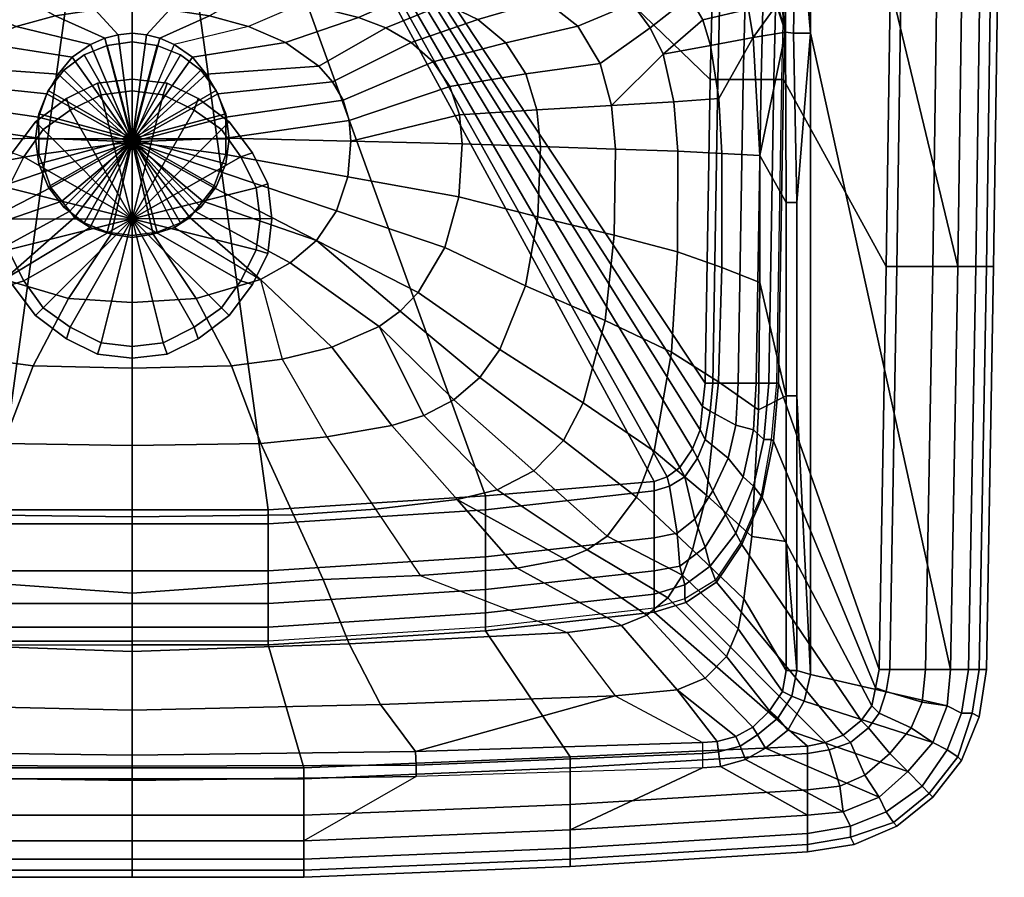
# Model space of a CAD drawing. Extents: x 0 to 450, y 0 to 350.
# Tile 2 of 3: x 196 to 450, y 0 to 221. Entities that reach past the tile are written whole.
import ezdxf

# ---------------------------------------------------------------- set-up
doc = ezdxf.new("R2010")
doc.units = 0
doc.header["$MEASUREMENT"] = 0
doc.linetypes.add('SOLIDLINE', pattern=[0])
doc.layers.add('VB_ABFLUSS', color=252, linetype='SOLIDLINE')
doc.layers.add('VB_KERAMIK', color=252, linetype='SOLIDLINE')

msp = doc.modelspace()

# ---------------------------------------------------------------- meshes
at = {"layer": 'VB_ABFLUSS', "color": 252}
mesh = msp.add_polyface(dxfattribs=at)
corners = [(200, 190.64, 45.5501), (200, 190.64, 46.8835), (200.889, 197.085, 45.5501), (200.889, 184.196, 45.5501), (200.889, 197.085, 46.8835), (200.889, 184.196, 46.8835), (203.333, 203.085, 45.5501), (203.333, 178.196, 45.5501), (203.333, 203.085, 46.8835), (203.333, 178.196, 46.8835), (207.333, 208.307, 45.5501), (207.333, 172.974, 45.5501), (207.333, 208.307, 46.8835), (207.333, 172.974, 46.8835), (212.555, 212.307, 45.5501), (212.555, 168.974, 45.5501), (212.555, 212.307, 46.8835), (212.555, 168.974, 46.8835), (218.555, 214.751, 45.5501), (218.555, 166.529, 45.5501), (218.555, 214.751, 46.8835), (218.555, 166.529, 46.8835), (225, 215.64, 45.5501), (225, 165.64, 45.5501), (225, 215.64, 46.8835), (225, 165.64, 46.8835), (225, 190.64, 47.5501), (231.445, 214.751, 45.5501), (231.445, 166.529, 45.5501), (231.445, 214.751, 46.8835), (231.445, 166.529, 46.8835), (237.445, 212.307, 45.5501), (237.445, 168.974, 45.5501), (237.445, 212.307, 46.8835), (237.445, 168.974, 46.8835), (242.667, 208.307, 45.5501), (242.667, 172.974, 45.5501), (242.667, 208.307, 46.8835), (242.667, 172.974, 46.8835), (246.667, 203.085, 45.5501), (246.667, 178.196, 45.5501), (246.667, 203.085, 46.8835), (246.667, 178.196, 46.8835), (249.111, 197.085, 45.5501), (249.111, 184.196, 45.5501), (249.111, 197.085, 46.8835), (249.111, 184.196, 46.8835), (250, 190.64, 45.5501), (250, 190.64, 46.8835)]
mesh.append_faces([[corners[k] for k in face] for face in [(47, 48, 46, 44), (44, 46, 42, 40), (40, 42, 38, 36), (36, 38, 34, 32), (32, 34, 30, 28), (28, 30, 25, 23), (48, 26, 46), (46, 26, 42), (42, 26, 38), (38, 26, 34), (34, 26, 30), (30, 26, 25), (3, 5, 1, 0), (7, 9, 5, 3), (11, 13, 9, 7), (15, 17, 13, 11), (19, 21, 17, 15), (23, 25, 21, 19), (5, 26, 1), (9, 26, 5), (13, 26, 9), (17, 26, 13), (21, 26, 17), (25, 26, 21), (0, 1, 4, 2), (2, 4, 8, 6), (6, 8, 12, 10), (10, 12, 16, 14), (14, 16, 20, 18), (18, 20, 24, 22), (1, 26, 4), (4, 26, 8), (8, 26, 12), (12, 26, 16), (16, 26, 20), (20, 26, 24), (43, 45, 48, 47), (39, 41, 45, 43), (35, 37, 41, 39), (31, 33, 37, 35), (27, 29, 33, 31), (22, 24, 29, 27), (45, 26, 48), (41, 26, 45), (37, 26, 41), (33, 26, 37), (29, 26, 33), (24, 26, 29)]])
at = {"layer": 'VB_KERAMIK', "color": 252}
mesh = msp.add_polyface(dxfattribs=at)
corners = [(215, 239.724, 131.113), (215, 258.583, 128.797), (215.4, 258.265, 126.217), (215.4, 239.406, 128.532), (216.3, 257.973, 123.834), (216.3, 239.114, 126.15), (217.9, 257.717, 121.751), (217.9, 238.859, 124.066), (220, 257.522, 120.162), (220, 238.664, 122.478), (225, 258.583, 128.797), (222.4, 257.412, 119.269), (225, 257.363, 118.872), (215.4, 240.04, 133.693), (215.4, 258.899, 131.378), (216.3, 240.333, 136.075), (216.3, 259.191, 133.76), (217.9, 240.589, 138.16), (217.9, 259.448, 135.845), (220, 240.784, 139.748), (220, 259.642, 137.433), (222.4, 240.894, 140.641), (222.4, 259.752, 138.326), (225, 240.942, 141.038), (225, 259.801, 138.723), (225, 350, 10), (74.5568, 260.882, 10), (75.8694, 205.961, 10), (73.9006, 350, 10), (27.6923, 350, 70), (225, 350, 165), (55, 350, 70), (24.9231, 350, 72.4783), (15.6923, 350, 85.6956), (71.9317, 350, 12.1177), (65.3691, 350, 23.4118), (60.7752, 350, 36.1176), (57.4938, 350, 49.5294), (151.875, 339.868, 165), (151.875, 336.052, 163.74), (225, 336.139, 163.439), (225, 339.868, 165), (151.875, 333.326, 160.363), (225, 333.326, 160.363), (151.875, 331.77, 158.434), (225, 331.643, 158.61), (151.875, 329.589, 157.714), (225, 329.589, 157.714), (139.269, 247.327, 157.714), (225, 246.683, 157.65), (9.23077, 350, 165)]
mesh.append_faces([[corners[k] for k in face] for face in [(0, 1, 2, 3), (3, 2, 4, 5), (5, 4, 6, 7), (7, 6, 8, 9), (1, 10, 10, 2), (2, 10, 10, 4), (6, 10, 10, 4), (8, 10, 10, 6), (11, 10, 10, 8), (12, 10, 10, 11), (13, 14, 1, 0), (15, 16, 14, 13), (17, 18, 16, 15), (19, 20, 18, 17), (21, 22, 20, 19), (23, 24, 22, 21), (1, 10, 10, 14), (16, 10, 10, 14), (18, 10, 10, 16), (20, 10, 10, 18), (22, 10, 10, 20), (24, 10, 10, 22), (25, 26, 27), (25, 28, 26), (29, 30, 30, 31), (32, 30, 30, 29), (33, 30, 30, 32), (28, 25, 30, 34), (34, 30, 30, 35), (35, 30, 30, 36), (36, 30, 30, 37), (37, 30, 30, 31), (38, 39, 40, 41), (39, 42, 43, 40), (42, 44, 45, 43), (44, 46, 47, 45), (47, 46, 48, 49), (41, 30, 50, 38)]])
mesh = msp.add_polyface(dxfattribs=at)
corners = [(225, 350, 10), (133.892, 98.511, 10), (189.947, 94.878, 10), (90.3073, 102.144, 10), (87.0259, 103.355, 10), (83.7446, 105.777, 10), (80.4633, 110.622, 10), (78.4944, 115.466, 10), (77.8381, 121.521, 10), (77.1818, 127.576, 10), (75.8694, 205.961, 10), (171.268, 230.86, 74.4909), (153.153, 227.968, 73.8686), (139.485, 232.479, 90.0729), (182.65, 235.58, 90.5202), (144.266, 225.445, 73.5522), (128.839, 230.372, 89.952), (135.85, 221.441, 73.2471), (118.669, 226.445, 89.8346), (128.612, 215.409, 72.9626), (110.015, 219.682, 89.7257), (196.025, 227.625, 60.0866), (181.2, 225.525, 60.0257), (189.478, 232.471, 75.0309), (166.647, 221.957, 59.9469), (159.618, 219.239, 59.904), (153.041, 215.513, 59.8611), (147.328, 210.47, 59.8191), (143.038, 204.111, 59.7806), (123.432, 207.361, 72.7097), (140.591, 196.802, 59.7463), (120.596, 198.125, 72.498), (139.847, 189.339, 59.7171), (119.694, 188.632, 72.3386), (195.006, 219.644, 50.0169), (185.434, 215.497, 49.722), (176.843, 209.389, 49.4417), (173.296, 205.354, 49.3209), (170.571, 200.636, 49.2189), (168.997, 195.343, 49.1434), (168.569, 190.047, 49.0989), (205.912, 207.314, 45.0009), (202.961, 202.251, 45.0009), (200.823, 196.192, 45.0009), (200.857, 190.823, 45.0009), (140.723, 175.671, 59.6786), (120.361, 170.472, 72.1851), (169.397, 180.805, 49.1066), (200.883, 186.575, 45.0009), (202.506, 182.158, 45.0009), (172.329, 172.019, 49.2197), (194, 187, 10), (194, 187, 3), (190, 179, 3), (190, 179, 10), (197, 186), (193, 178)]
mesh.append_faces([[corners[k] for k in face] for face in [(0, 1, 2), (0, 3, 1), (0, 4, 3), (0, 5, 4), (0, 6, 5), (0, 7, 6), (0, 8, 7), (0, 9, 8), (0, 10, 9), (11, 12, 13, 14), (12, 15, 16, 13), (15, 17, 18, 16), (17, 19, 20, 18), (21, 22, 11, 23), (22, 24, 12, 11), (24, 25, 15, 12), (25, 26, 17, 15), (26, 27, 19, 17), (27, 28, 29, 19), (28, 30, 31, 29), (30, 32, 33, 31), (34, 35, 24, 22), (35, 36, 25, 24), (36, 37, 26, 25), (37, 38, 27, 26), (38, 39, 28, 27), (39, 40, 30, 28), (40, 32, 30), (41, 42, 37, 36), (42, 43, 38, 37), (43, 44, 39, 38), (44, 40, 39), (32, 45, 46, 33), (40, 47, 45, 32), (44, 48, 47, 40), (48, 49, 50, 47), (51, 52, 53, 54), (52, 55, 56, 53)]])
mesh = msp.add_polyface(dxfattribs=at)
corners = [(225, 350, 10), (189.947, 94.878, 10), (225, 94.878, 10), (225, 228.934, 60.1347), (210.937, 228.684, 60.1183), (207.682, 233.301, 75.4054), (225, 233.171, 75.6609), (196.025, 227.625, 60.0866), (189.478, 232.471, 75.0309), (225, 224.129, 50.7267), (215.399, 223.882, 50.4729), (205.068, 222.373, 50.2817), (195.006, 219.644, 50.0169), (181.2, 225.525, 60.0257), (225, 217.907, 45.0001), (221.366, 217.502, 45), (217.897, 216.594, 45), (214.222, 214.999, 45), (209.499, 211.746, 45.0009), (185.434, 215.497, 49.722), (205.912, 207.314, 45.0009), (176.843, 209.389, 49.4417), (225, 189.84, 45.0001), (202.961, 202.251, 45.0009), (200.823, 196.192, 45.0009), (200.857, 190.823, 45.0009), (200.883, 186.575, 45.0009), (202.506, 182.158, 45.0009), (204.015, 178.045, 45.0009), (206.833, 174.495, 45.0009), (208.869, 171.929, 45.0009), (210.107, 170.285, 45.0009), (200, 195, 10), (200, 195, 3), (194, 187, 3), (194, 187, 10), (208, 201, 10), (208, 201, 3), (216, 205, 3), (216, 205, 10), (225, 206, 3), (225, 206, 10), (197, 186), (202, 193), (209, 198), (217, 202), (225, 203), (193, 178), (225, 170)]
mesh.append_faces([[corners[k] for k in face] for face in [(0, 1, 2), (3, 4, 5, 6), (4, 7, 8, 5), (9, 10, 4, 3), (10, 11, 7, 4), (11, 12, 13, 7), (14, 15, 10, 9), (15, 16, 11, 10), (16, 17, 12, 11), (17, 18, 19, 12), (18, 20, 21, 19), (22, 15, 14), (22, 16, 15), (22, 17, 16), (22, 18, 17), (22, 20, 18), (22, 23, 20), (22, 24, 23), (22, 25, 24), (22, 26, 25), (22, 27, 26), (22, 28, 27), (22, 29, 28), (22, 30, 29), (22, 31, 30), (32, 33, 34, 35), (36, 37, 33, 32), (36, 37, 38, 39), (39, 38, 40, 41), (34, 42, 43, 33), (33, 43, 44, 37), (37, 44, 45, 38), (38, 45, 46, 40), (47, 48, 48, 42), (42, 48, 48, 43), (43, 48, 48, 44), (44, 48, 48, 45), (45, 48, 48, 46)]])
mesh = msp.add_polyface(dxfattribs=at)
corners = [(225, 233.171, 75.6609), (242.318, 233.301, 75.4054), (239.063, 228.684, 60.1183), (225, 228.934, 60.1347), (260.522, 232.471, 75.0309), (253.975, 227.625, 60.0866), (234.601, 223.882, 50.4729), (225, 224.129, 50.7267), (244.932, 222.373, 50.2817), (228.634, 217.502, 45), (225, 217.907, 45.0001), (232.103, 216.594, 45), (254.994, 219.644, 50.0169), (235.778, 214.999, 45), (240.501, 211.746, 45.0009), (264.566, 215.497, 49.722), (244.088, 207.314, 45.0009), (273.157, 209.389, 49.4417), (225, 189.84, 45.0001), (247.039, 202.251, 45.0009), (249.177, 196.192, 45.0009), (249.143, 190.823, 45.0009), (249.117, 186.575, 45.0009), (247.494, 182.158, 45.0009), (245.985, 178.045, 45.0009), (243.167, 174.495, 45.0009), (241.131, 171.929, 45.0009), (239.893, 170.285, 45.0009), (225, 350, 10), (260.053, 94.878, 10), (225, 94.878, 10), (256, 187, 10), (256, 187, 3), (250, 195, 3), (250, 195, 10), (242, 201, 3), (242, 201, 10), (234, 205, 3), (234, 205, 10), (225, 206, 3), (225, 206, 10), (253, 186), (248, 193), (241, 198), (233, 202), (225, 203), (257, 178), (225, 170)]
mesh.append_faces([[corners[k] for k in face] for face in [(0, 1, 2, 3), (1, 4, 5, 2), (3, 2, 6, 7), (2, 5, 8, 6), (7, 6, 9, 10), (6, 8, 11, 9), (8, 12, 13, 11), (13, 14, 15, 12), (14, 16, 17, 15), (10, 9, 18), (9, 11, 18), (11, 13, 18), (18, 14, 13), (18, 16, 14), (18, 19, 16), (18, 20, 19), (18, 21, 20), (18, 22, 21), (18, 23, 22), (18, 24, 23), (18, 25, 24), (18, 26, 25), (18, 27, 26), (28, 29, 30), (31, 32, 33, 34), (34, 33, 35, 36), (36, 35, 37, 38), (38, 37, 39, 40), (32, 41, 42, 33), (33, 42, 43, 35), (35, 43, 44, 37), (37, 44, 45, 39), (46, 47, 47, 41), (41, 47, 47, 42), (42, 47, 47, 43), (43, 47, 47, 44), (44, 47, 47, 45)]])
mesh = msp.add_polyface(dxfattribs=at)
corners = [(296.847, 227.968, 73.8686), (305.734, 225.445, 73.5522), (321.161, 230.372, 89.952), (310.515, 232.479, 90.0729), (314.15, 221.441, 73.2471), (331.331, 226.445, 89.8346), (321.388, 215.409, 72.9626), (339.985, 219.682, 89.7257), (260.522, 232.471, 75.0309), (278.732, 230.86, 74.4909), (268.8, 225.525, 60.0257), (253.975, 227.625, 60.0866), (283.353, 221.957, 59.9469), (290.382, 219.239, 59.904), (296.959, 215.513, 59.8611), (302.672, 210.47, 59.8191), (306.962, 204.111, 59.7806), (326.568, 207.361, 72.7097), (309.409, 196.802, 59.7463), (329.404, 198.125, 72.498), (310.153, 189.339, 59.7171), (330.306, 188.632, 72.3386), (254.994, 219.644, 50.0169), (244.932, 222.373, 50.2817), (264.566, 215.497, 49.722), (273.157, 209.389, 49.4417), (276.704, 205.354, 49.3209), (279.429, 200.636, 49.2189), (281.003, 195.343, 49.1434), (281.431, 190.047, 49.0989), (244.088, 207.314, 45.0009), (247.039, 202.251, 45.0009), (249.177, 196.192, 45.0009), (249.143, 190.823, 45.0009), (309.277, 175.671, 59.6786), (329.639, 170.472, 72.1851), (280.603, 180.805, 49.1066), (249.117, 186.575, 45.0009), (247.494, 182.158, 45.0009), (277.671, 172.019, 49.2197), (225, 350, 10), (316.108, 98.511, 10), (260.053, 94.878, 10), (359.693, 102.144, 10), (362.974, 103.355, 10), (366.255, 105.777, 10), (369.537, 110.622, 10), (371.506, 115.466, 10), (372.162, 121.521, 10), (372.818, 127.576, 10), (374.131, 205.961, 10), (260, 179, 10), (260, 179, 3), (256, 187, 3), (256, 187, 10), (257, 178), (253, 186)]
mesh.append_faces([[corners[k] for k in face] for face in [(0, 1, 2, 3), (1, 4, 5, 2), (4, 6, 7, 5), (8, 9, 10, 11), (10, 12, 0, 9), (12, 13, 1, 0), (13, 14, 4, 1), (14, 15, 6, 4), (15, 16, 17, 6), (16, 18, 19, 17), (18, 20, 21, 19), (11, 10, 22, 23), (22, 24, 12, 10), (24, 25, 13, 12), (25, 26, 14, 13), (26, 27, 15, 14), (27, 28, 16, 15), (28, 29, 18, 16), (29, 20, 18), (30, 31, 26, 25), (31, 32, 27, 26), (32, 33, 28, 27), (33, 29, 28), (20, 34, 35, 21), (29, 36, 34, 20), (33, 37, 36, 29), (37, 38, 39, 36), (40, 41, 42), (40, 43, 41), (40, 44, 43), (40, 45, 44), (40, 46, 45), (40, 47, 46), (40, 48, 47), (40, 49, 48), (40, 50, 49), (51, 52, 53, 54), (52, 55, 56, 53)]])
mesh = msp.add_polyface(dxfattribs=at)
corners = [(225, 339.868, 165), (225, 336.139, 163.439), (298.125, 336.052, 163.74), (298.125, 339.868, 165), (225, 333.326, 160.363), (298.125, 333.326, 160.363), (225, 331.643, 158.61), (298.125, 331.77, 158.434), (225, 329.589, 157.714), (298.125, 329.589, 157.714), (225, 246.683, 157.65), (310.731, 247.327, 157.714), (440.769, 350, 165), (225, 350, 165), (376.099, 350, 10), (225, 350, 10), (378.068, 350, 12.1177), (384.631, 350, 23.4118), (389.225, 350, 36.1176), (392.506, 350, 49.5294), (395, 350, 70), (375.443, 260.882, 10), (374.131, 205.961, 10), (422.308, 350, 70), (425.077, 350, 72.4783), (235, 239.724, 131.113), (235, 258.583, 128.797), (234.6, 258.265, 126.217), (234.6, 239.406, 128.532), (233.7, 239.114, 126.15), (233.7, 257.973, 123.834), (232.1, 238.859, 124.066), (232.1, 257.717, 121.751), (230, 238.664, 122.478), (230, 257.522, 120.162), (227.6, 238.554, 121.585), (227.6, 257.412, 119.269), (225, 258.583, 128.797), (225, 257.363, 118.872), (234.6, 240.04, 133.693), (234.6, 258.899, 131.378), (233.7, 240.333, 136.075), (233.7, 259.191, 133.76), (232.1, 240.589, 138.16), (232.1, 259.448, 135.845), (230, 240.784, 139.748), (230, 259.642, 137.433), (227.6, 240.894, 140.641), (227.6, 259.752, 138.326), (225, 240.942, 141.038), (225, 259.801, 138.723)]
mesh.append_faces([[corners[k] for k in face] for face in [(0, 1, 2, 3), (1, 4, 5, 2), (4, 6, 7, 5), (6, 8, 9, 7), (10, 11, 9, 8), (3, 12, 13, 0), (14, 15, 13, 16), (16, 13, 13, 17), (17, 13, 13, 18), (18, 13, 13, 19), (19, 13, 13, 20), (15, 21, 22), (15, 14, 21), (23, 13, 13, 20), (24, 13, 13, 23), (25, 26, 27, 28), (29, 30, 27, 28), (31, 32, 30, 29), (33, 34, 32, 31), (35, 36, 34, 33), (26, 37, 37, 27), (30, 37, 37, 27), (32, 37, 37, 30), (34, 37, 37, 32), (36, 37, 37, 34), (38, 37, 37, 36), (39, 40, 26, 25), (41, 42, 40, 39), (43, 44, 42, 41), (45, 46, 44, 43), (47, 48, 46, 45), (49, 50, 48, 47), (40, 37, 37, 26), (42, 37, 37, 40), (44, 37, 37, 42), (46, 37, 37, 44), (48, 37, 37, 46), (50, 37, 37, 48)]])
mesh = msp.add_polyface(dxfattribs=at)
corners = [(388.354, 334.817, 165), (386.269, 331.327, 163.298), (391.538, 327.074, 163.566), (394.094, 330.192, 165), (385.084, 329.336, 160.363), (389.447, 325.187, 160.363), (395.11, 321.349, 163.731), (398.349, 322.678, 165), (392.779, 320.206, 160.363), (386.038, 326.254, 158.426), (391.227, 319.429, 158.645), (387.269, 322.814, 157.714), (389.462, 318.931, 157.714), (396.436, 314.718, 163.451), (399.974, 315.8, 165), (393.751, 314.718, 160.482), (392.09, 314.718, 158.629), (390.095, 314.718, 157.714), (396.35, 258.963, 163.76), (400, 217.881, 165), (393.751, 258.963, 160.482), (392.495, 259.078, 158.403), (391.339, 233.824, 157.714), (393.582, 218.159, 160.12), (385.755, 240.997, 157.714), (388.927, 237.771, 157.714), (438, 157.647, 165), (440.769, 350, 165), (383.236, 337.753, 165), (376.737, 339.51, 165), (372.068, 339.868, 165), (298.125, 339.868, 165), (395, 350, 70), (393.819, 260.882, 62.9411), (394.344, 260.882, 70), (391.85, 260.882, 49.5294), (392.506, 350, 49.5294), (388.569, 260.882, 36.1176), (389.225, 350, 36.1176), (421.385, 285.882, 70), (422.308, 350, 70), (439.846, 285.882, 165), (444.462, 285.882, 163.348), (445.385, 350, 163.348), (448.154, 350, 160.87), (447.231, 285.882, 160.87), (450, 350, 156.739), (449.077, 285.882, 156.739), (450, 350, 152.609), (449.077, 285.882, 152.609), (448.154, 350, 131.957), (447.231, 285.882, 131.957), (445.385, 350, 116.261), (444.462, 285.882, 116.261), (440.769, 350, 100.565), (439.846, 285.882, 100.565), (434.308, 350, 85.6956), (433.385, 285.882, 85.6956), (425.077, 350, 72.4783), (424.154, 285.882, 72.4783)]
mesh.append_faces([[corners[k] for k in face] for face in [(0, 1, 2, 3), (1, 4, 5, 2), (3, 2, 6, 7), (2, 5, 8, 6), (5, 9, 10, 8), (9, 11, 12, 10), (7, 6, 13, 14), (6, 8, 15, 13), (8, 10, 16, 15), (10, 12, 17, 16), (14, 13, 18, 19), (13, 15, 20, 18), (15, 16, 21, 20), (16, 17, 22, 21), (20, 21, 23), (24, 25, 12, 11), (25, 22, 17, 12), (14, 26, 27, 7), (7, 27, 27, 3), (3, 27, 27, 0), (0, 27, 27, 28), (28, 27, 27, 29), (29, 27, 27, 30), (30, 27, 27, 31), (32, 33, 34, 32), (32, 33, 35, 36), (36, 35, 37, 38), (34, 39, 40, 32), (41, 42, 43, 27), (43, 44, 45, 42), (44, 46, 47, 45), (46, 48, 49, 47), (48, 50, 51, 49), (50, 52, 53, 51), (52, 54, 55, 53), (54, 56, 57, 55), (56, 58, 59, 57), (58, 40, 39, 59)]])
mesh = msp.add_polyface(dxfattribs=at)
corners = [(380.704, 230.694, 143.769), (386.961, 232.507, 154.23), (383.067, 235.97, 153.882), (383.969, 224.076, 143.68), (389.308, 229.415, 154.713), (385.237, 216.766, 143.597), (391.212, 225.137, 157.098), (393.582, 218.159, 160.12), (386.925, 186.354, 143.343), (376.323, 201.028, 124.551), (377.103, 186.87, 124.446), (400, 217.881, 165), (396.35, 258.963, 163.76), (395.61, 217.897, 163.113), (393.751, 258.963, 160.482), (392.495, 259.078, 158.403), (391.339, 233.824, 157.714), (378.839, 237.903, 153.45), (382.456, 239.416, 156.68), (389.236, 232.896, 156.462), (385.755, 240.997, 157.714), (380.933, 243.826, 157.714), (388.927, 237.771, 157.714), (396.462, 174.17, 163.451), (393.751, 174.17, 160.457), (393.819, 260.882, 62.9411), (392.506, 205.961, 62.9411), (393.031, 205.961, 70), (394.344, 260.882, 70), (390.537, 205.961, 49.5294), (391.85, 260.882, 49.5294), (387.256, 205.961, 36.1176), (388.569, 260.882, 36.1176), (382.662, 205.961, 23.4118), (383.975, 260.882, 23.4118), (376.099, 205.961, 12.1177), (377.412, 260.882, 12.1177), (436.154, 53.647, 165), (438, 157.647, 165), (399.974, 315.8, 165), (419.538, 157.647, 70), (421.385, 285.882, 70), (442.615, 157.647, 163.348), (444.462, 285.882, 163.348), (439.846, 285.882, 165), (447.231, 285.882, 160.87), (445.385, 157.647, 160.87), (449.077, 285.882, 156.739), (447.231, 157.647, 156.739), (449.077, 285.882, 152.609), (447.231, 157.647, 152.609), (447.231, 285.882, 131.957), (445.385, 157.647, 131.957), (444.462, 285.882, 116.261), (442.615, 157.647, 116.261), (439.846, 285.882, 100.565), (438, 157.647, 100.565), (433.385, 285.882, 85.6956), (431.538, 157.647, 85.6956), (424.154, 285.882, 72.4783), (422.308, 157.647, 72.4783)]
mesh.append_faces([[corners[k] for k in face] for face in [(0, 1, 2), (0, 3, 4, 1), (3, 5, 6, 4), (5, 7, 6), (5, 8, 8, 7), (9, 10, 8, 5), (11, 12, 13, 11), (12, 14, 7, 13), (15, 16, 16, 7), (17, 2, 18), (2, 1, 19, 18), (1, 4, 19), (4, 6, 19), (6, 7, 7, 19), (18, 18, 20, 21), (18, 19, 22, 20), (19, 19, 16, 22), (19, 7, 16), (11, 13, 23, 11), (13, 7, 24, 23), (24, 7, 7, 8), (25, 26, 27, 28), (25, 26, 29, 30), (30, 29, 31, 32), (32, 31, 33, 34), (34, 33, 35, 36), (11, 37, 38, 39), (27, 40, 41, 28), (38, 42, 43, 44), (43, 45, 46, 42), (45, 47, 48, 46), (47, 49, 50, 48), (49, 51, 52, 50), (51, 53, 54, 52), (53, 55, 56, 54), (55, 57, 58, 56), (57, 59, 60, 58), (59, 41, 40, 60)]])
mesh = msp.add_polyface(dxfattribs=at)
corners = [(339.802, 240.388, 144.391), (354.282, 239.788, 144.173), (357.577, 240.309, 151.056), (346.247, 240.731, 150.653), (368.579, 238.251, 143.964), (364.953, 240.034, 151.319), (373.006, 239.339, 152.289), (375.291, 235.647, 143.865), (378.839, 237.903, 153.45), (380.704, 230.694, 143.769), (383.067, 235.97, 153.882), (331.324, 238.565, 125.441), (344.704, 237.44, 125.236), (357.758, 234.756, 125.038), (363.794, 231.856, 124.943), (368.802, 227.248, 124.852), (372.236, 221.336, 124.768), (383.969, 224.076, 143.68), (374.171, 214.744, 124.688), (385.237, 216.766, 143.597), (376.323, 201.028, 124.551), (322.325, 235.888, 107.4), (334.496, 234.274, 107.391), (346.231, 230.797, 107.38), (353.959, 225.585, 107.375), (358.617, 219.305, 107.366), (361.974, 212.506, 107.36), (364.74, 200.154, 107.353), (365.735, 187.421, 107.345), (377.103, 186.87, 124.446), (321.161, 230.372, 89.952), (331.331, 226.445, 89.8346), (339.985, 219.682, 89.7257), (345.712, 210.096, 89.6297), (348.688, 199.209, 89.5491), (349.709, 188, 89.4891), (321.388, 215.409, 72.9626), (326.568, 207.361, 72.7097), (329.404, 198.125, 72.498), (330.306, 188.632, 72.3386), (310.726, 240.838, 150.542), (354.263, 242.628, 155.748), (310.727, 242.937, 155.599), (374.334, 242.18, 156.259), (382.456, 239.416, 156.68), (380.933, 243.826, 157.714), (376.618, 245.273, 157.714), (329.639, 170.472, 72.1851), (349.38, 165.784, 89.4326), (377.412, 260.882, 12.1177), (376.099, 205.961, 12.1177), (374.131, 205.961, 10), (375.443, 260.882, 10)]
mesh.append_faces([[corners[k] for k in face] for face in [(0, 1, 2, 3), (1, 4, 5, 2), (4, 6, 5), (4, 7, 8, 6), (7, 9, 10, 8), (11, 12, 1, 0), (12, 13, 4, 1), (13, 14, 4), (14, 7, 4), (14, 15, 9, 7), (15, 16, 17, 9), (16, 18, 19, 17), (18, 20, 19), (21, 22, 12, 11), (22, 23, 13, 12), (23, 24, 14, 13), (24, 25, 15, 14), (25, 26, 16, 15), (26, 18, 16), (26, 27, 20, 18), (27, 28, 29, 20), (30, 31, 23, 22), (31, 32, 24, 23), (32, 33, 25, 24), (33, 34, 26, 25), (34, 27, 26), (34, 35, 28, 27), (36, 37, 33, 32), (37, 38, 34, 33), (38, 39, 35, 34), (40, 3, 41, 42), (3, 2, 41), (2, 5, 43, 41), (5, 6, 43), (6, 8, 44, 43), (43, 44, 45, 46), (39, 47, 48, 35), (49, 50, 51, 52)]])
mesh = msp.add_polyface(dxfattribs=at)
corners = [(373.142, 98.6329, 124.468), (369.586, 84.5269, 124.547), (382.786, 71.9112, 143.457), (384.841, 87.9795, 143.373), (366.966, 77.9933, 124.591), (381.293, 64.1817, 143.505), (363.185, 72.1631, 124.637), (378.355, 56.9993, 143.553), (400, 52.3327, 165), (396.462, 53.4154, 163.451), (395.136, 46.7833, 163.731), (398.374, 45.4558, 165), (393.751, 53.4154, 160.482), (392.804, 47.9268, 160.363), (389.447, 42.9446, 160.363), (393.751, 86.6846, 160.482), (396.462, 124.307, 163.451), (393.751, 124.307, 160.482), (386.535, 120.649, 143.258), (389.881, 113.044, 62.9411), (387.256, 98.511, 62.9411), (387.518, 98.0267, 70), (390.406, 112.559, 70), (382.006, 86.4007, 62.9411), (382.268, 85.9163, 70), (375.443, 76.7124, 62.9411), (375.706, 76.2279, 70), (367.568, 71.8682, 62.9411), (367.83, 70.8994, 70), (380.693, 88.8228, 49.5294), (385.287, 100.933, 49.5294), (374.131, 80.3454, 49.5294), (367.568, 75.5014, 49.5294), (378.068, 93.667, 36.1176), (382.662, 103.355, 36.1176), (372.818, 85.1898, 36.1176), (366.255, 80.3454, 36.1176), (374.787, 99.7221, 23.4118), (378.724, 108.199, 23.4118), (370.193, 92.4559, 23.4118), (365.599, 88.8228, 23.4118), (367.568, 103.355, 12.1177), (370.849, 108.199, 12.1177), (435.231, 44.2353, 165), (436.154, 53.647, 165), (400, 217.881, 165), (359.693, 68.4773, 70), (399.231, 33.8823, 70), (403.846, 34.8236, 70), (408.462, 36.7059, 70), (413.077, 40.4706, 70), (415.846, 44.2353, 70), (416.769, 48.9411, 70), (417.692, 53.647, 70), (391.719, 127.576, 70), (440.769, 53.647, 163.348), (442.615, 157.647, 163.348), (438, 157.647, 165), (440.769, 53.647, 116.261), (436.154, 53.647, 100.565), (435.231, 44.2353, 100.565), (438.923, 42.353, 116.261), (429.692, 53.647, 85.6956), (428.769, 45.1765, 85.6956), (420.462, 53.647, 72.4783), (419.538, 48, 72.4783)]
mesh.append_faces([[corners[k] for k in face] for face in [(0, 1, 2, 3), (1, 4, 5, 2), (4, 6, 7, 5), (8, 9, 10, 11), (9, 12, 13, 10), (14, 13, 5, 7), (13, 12, 2, 5), (9, 15, 12, 9), (8, 16, 9, 8), (16, 17, 15, 9), (12, 15, 3, 2), (15, 17, 18, 3), (19, 20, 21, 22), (20, 23, 24, 21), (23, 25, 26, 24), (25, 27, 28, 26), (20, 23, 29, 30), (23, 25, 31, 29), (25, 27, 32, 31), (30, 29, 33, 34), (29, 31, 35, 33), (31, 32, 36, 35), (34, 33, 37, 38), (33, 35, 39, 37), (35, 36, 40, 39), (37, 39, 41, 42), (8, 43, 44, 45), (46, 47, 48, 28), (28, 48, 49, 26), (26, 49, 50, 24), (24, 50, 51, 21), (21, 51, 52, 22), (22, 52, 53, 54), (44, 55, 56, 57), (58, 59, 60, 61), (59, 62, 63, 60), (62, 64, 65, 63), (64, 53, 52, 65)]])
mesh = msp.add_polyface(dxfattribs=at)
corners = [(377.103, 186.87, 124.446), (377.133, 157.386, 124.344), (386.963, 153.509, 143.238), (386.925, 186.354, 143.343), (376.247, 127.864, 124.361), (386.535, 120.649, 143.258), (373.142, 98.6329, 124.468), (384.841, 87.9795, 143.373), (365.735, 187.421, 107.345), (365.664, 161.481, 107.335), (364.147, 135.549, 107.329), (400, 217.881, 165), (396.462, 174.17, 163.451), (396.462, 124.307, 163.451), (400, 52.3327, 165), (393.751, 174.17, 160.457), (393.751, 124.307, 160.482), (392.506, 205.961, 62.9411), (391.194, 127.576, 62.9411), (391.719, 127.576, 70), (393.031, 205.961, 70), (389.881, 113.044, 62.9411), (390.406, 112.559, 70), (389.225, 127.576, 49.5294), (390.537, 205.961, 49.5294), (387.912, 113.044, 49.5294), (387.256, 98.511, 62.9411), (385.287, 100.933, 49.5294), (385.944, 127.576, 36.1176), (387.256, 205.961, 36.1176), (385.287, 115.466, 36.1176), (382.662, 103.355, 36.1176), (381.35, 127.576, 23.4118), (382.662, 205.961, 23.4118), (380.693, 116.677, 23.4118), (378.724, 108.199, 23.4118), (374.787, 127.576, 12.1177), (376.099, 205.961, 12.1177), (374.131, 120.31, 12.1177), (372.818, 113.044, 12.1177), (374.787, 99.7221, 23.4118), (370.849, 108.199, 12.1177), (372.818, 127.576, 10), (374.131, 205.961, 10), (372.162, 121.521, 10), (371.506, 115.466, 10), (369.537, 110.622, 10), (417.692, 53.647, 70), (419.538, 157.647, 70), (442.615, 157.647, 163.348), (445.385, 157.647, 160.87), (443.538, 53.647, 160.87), (440.769, 53.647, 163.348), (447.231, 157.647, 156.739), (445.385, 53.647, 156.739), (447.231, 157.647, 152.609), (445.385, 53.647, 152.609), (445.385, 157.647, 131.957), (443.538, 53.647, 131.957), (442.615, 157.647, 116.261), (440.769, 53.647, 116.261), (438, 157.647, 100.565), (436.154, 53.647, 100.565), (431.538, 157.647, 85.6956), (429.692, 53.647, 85.6956), (422.308, 157.647, 72.4783), (420.462, 53.647, 72.4783)]
mesh.append_faces([[corners[k] for k in face] for face in [(0, 1, 2, 3), (1, 4, 5, 2), (4, 6, 7, 5), (8, 9, 1, 0), (9, 10, 4, 1), (11, 12, 13, 14), (12, 15, 16, 13), (16, 2, 5), (16, 15, 3, 2), (17, 18, 19, 20), (18, 21, 22, 19), (17, 18, 23, 24), (18, 21, 25, 23), (21, 26, 27, 25), (24, 23, 28, 29), (23, 25, 30, 28), (25, 27, 31, 30), (29, 28, 32, 33), (28, 30, 34, 32), (30, 31, 35, 34), (33, 32, 36, 37), (32, 34, 38, 36), (34, 35, 39, 38), (35, 40, 41, 39), (37, 36, 42, 43), (36, 38, 44, 42), (38, 39, 45, 44), (39, 41, 46, 45), (19, 47, 48, 20), (49, 50, 51, 52), (50, 53, 54, 51), (53, 55, 56, 54), (55, 57, 58, 56), (57, 59, 60, 58), (59, 61, 62, 60), (61, 63, 64, 62), (63, 65, 66, 64), (65, 48, 47, 66)]])
mesh = msp.add_polyface(dxfattribs=at)
corners = [(189.947, 91.2449, 12.1177), (225, 91.2449, 12.1177), (225, 94.878, 10), (189.947, 94.878, 10), (191.792, 112.002, 73.5574), (225, 111.451, 74.0872), (225, 93.0938, 90.2315), (183.412, 93.6067, 89.9811), (186.345, 133.736, 59.6889), (199.433, 132.024, 59.6949), (174.834, 113.664, 73.2814), (225, 131.436, 60.0592), (191.909, 154.339, 49.9106), (173.484, 136.834, 59.6769), (208.543, 149.447, 50.3786), (225, 148.418, 50.8629), (202.506, 182.158, 45.0009), (204.015, 178.045, 45.0009), (177.455, 164.424, 49.4109), (172.329, 172.019, 49.2197), (206.833, 174.495, 45.0009), (208.869, 171.929, 45.0009), (184.258, 158.648, 49.6509), (210.107, 170.285, 45.0009), (214.097, 167.748, 45), (219.585, 166.004, 45), (225, 165.196, 45.0001), (225, 189.84, 45.0001), (189, 170, 10), (189, 170, 3), (190, 161, 3), (190, 161, 10), (194, 153, 3), (194, 153, 10), (200, 145, 3), (200, 145, 10), (208, 139, 3), (208, 139, 10), (216, 135, 3), (216, 135, 10), (225, 134, 3), (225, 134, 10), (192, 170), (193, 162), (197, 154), (202, 147), (209, 142), (217, 138), (225, 137), (225, 170), (190, 179, 10), (190, 179, 3), (193, 178)]
mesh.append_faces([[corners[k] for k in face] for face in [(0, 1, 2, 3), (4, 5, 6, 7), (8, 9, 4, 10), (9, 11, 5, 4), (12, 8, 13), (12, 14, 9, 8), (14, 15, 11, 9), (16, 17, 18, 19), (17, 20, 18), (20, 21, 22, 18), (21, 23, 12, 22), (23, 24, 12), (24, 25, 14, 12), (25, 26, 15, 14), (27, 24, 23), (27, 25, 24), (27, 26, 25), (28, 29, 30, 31), (31, 30, 32, 33), (33, 32, 34, 35), (35, 34, 36, 37), (37, 36, 38, 39), (39, 38, 40, 41), (29, 42, 43, 30), (30, 43, 44, 32), (32, 44, 45, 34), (34, 45, 46, 36), (36, 46, 47, 38), (38, 47, 48, 40), (42, 49, 49, 43), (43, 49, 49, 44), (44, 49, 49, 45), (45, 49, 49, 46), (46, 49, 49, 47), (47, 49, 49, 48), (50, 51, 29, 28), (51, 52, 42, 29), (42, 49, 49, 52)]])
mesh = msp.add_polyface(dxfattribs=at)
corners = [(266.588, 93.6067, 89.9811), (225, 93.0938, 90.2315), (225, 111.451, 74.0872), (258.208, 112.002, 73.5574), (275.166, 113.664, 73.2814), (250.567, 132.024, 59.6949), (263.655, 133.736, 59.6889), (225, 131.436, 60.0592), (258.091, 154.339, 49.9106), (276.516, 136.834, 59.6769), (241.457, 149.447, 50.3786), (225, 148.418, 50.8629), (247.494, 182.158, 45.0009), (245.985, 178.045, 45.0009), (272.545, 164.424, 49.4109), (277.671, 172.019, 49.2197), (243.167, 174.495, 45.0009), (241.131, 171.929, 45.0009), (265.742, 158.648, 49.6509), (239.893, 170.285, 45.0009), (235.903, 167.748, 45), (230.415, 166.004, 45), (225, 165.196, 45.0001), (225, 189.84, 45.0001), (260.053, 91.2449, 12.1177), (225, 91.2449, 12.1177), (225, 94.878, 10), (260.053, 94.878, 10), (261, 170, 10), (261, 170, 3), (260, 161, 3), (260, 161, 10), (256, 153, 3), (256, 153, 10), (250, 145, 3), (250, 145, 10), (242, 139, 3), (242, 139, 10), (234, 135, 3), (234, 135, 10), (225, 134, 3), (225, 134, 10), (258, 170), (257, 162), (253, 154), (248, 147), (241, 142), (233, 138), (225, 137), (225, 170), (260, 179, 3), (260, 179, 10), (257, 178)]
mesh.append_faces([[corners[k] for k in face] for face in [(0, 1, 2, 3), (4, 3, 5, 6), (3, 2, 7, 5), (8, 6, 9), (6, 5, 10, 8), (5, 7, 11, 10), (12, 13, 14, 15), (13, 16, 14), (16, 17, 18, 14), (17, 19, 8, 18), (19, 20, 8), (8, 10, 21, 20), (10, 11, 22, 21), (23, 20, 19), (20, 21, 23), (21, 22, 23), (24, 25, 26, 27), (28, 29, 30, 31), (31, 30, 32, 33), (33, 32, 34, 35), (35, 34, 36, 37), (37, 36, 38, 39), (39, 38, 40, 41), (29, 42, 43, 30), (30, 43, 44, 32), (32, 44, 45, 34), (34, 45, 46, 36), (36, 46, 47, 38), (38, 47, 48, 40), (42, 49, 49, 43), (43, 49, 49, 44), (44, 49, 49, 45), (45, 49, 49, 46), (46, 49, 49, 47), (47, 49, 49, 48), (28, 29, 50, 51), (29, 42, 52, 50), (42, 49, 49, 52)]])
mesh = msp.add_polyface(dxfattribs=at)
corners = [(364.147, 135.549, 107.329), (359.692, 109.994, 107.327), (373.142, 98.6329, 124.468), (376.247, 127.864, 124.361), (355.061, 98.1145, 107.327), (369.586, 84.5269, 124.547), (349.709, 188, 89.4891), (349.38, 165.784, 89.4326), (365.664, 161.481, 107.335), (365.735, 187.421, 107.345), (347.043, 143.733, 89.448), (341.373, 122.475, 89.5174), (336.225, 112.781, 89.5663), (328.652, 104.942, 89.6229), (347.534, 88.097, 107.327), (319.156, 100, 89.6838), (342.37, 84.5005, 107.328), (308.818, 97.5413, 89.7471), (336.576, 82.115, 107.328), (287.733, 95.0294, 89.8722), (299.281, 77.9282, 107.332), (324.27, 79.7982, 107.33), (329.639, 170.472, 72.1851), (326.439, 152.7, 72.216), (319.823, 136.22, 72.3866), (314.677, 129.022, 72.51), (307.957, 123.229, 72.6514), (300.227, 119.247, 72.8049), (292.005, 116.662, 72.9642), (275.166, 113.664, 73.2814), (266.588, 93.6067, 89.9811), (258.208, 112.002, 73.5574), (309.277, 175.671, 59.6786), (305.612, 162.539, 59.6606), (298.777, 150.935, 59.6571), (294.105, 146.123, 59.6606), (288.68, 142.173, 59.6649), (276.516, 136.834, 59.6769), (263.655, 133.736, 59.6889), (280.603, 180.805, 49.1066), (277.671, 172.019, 49.2197), (272.545, 164.424, 49.4109), (265.742, 158.648, 49.6509), (258.091, 154.339, 49.9106), (370.193, 92.4559, 23.4118), (365.599, 88.8228, 23.4118), (363.63, 100.933, 12.1177), (367.568, 103.355, 12.1177), (359.693, 87.6118, 23.4118), (359.693, 99.7221, 12.1177), (316.108, 82.7675, 23.4118), (316.108, 94.878, 12.1177), (370.849, 108.199, 12.1177), (366.255, 105.777, 10), (369.537, 110.622, 10), (362.974, 103.355, 10), (359.693, 102.144, 10), (316.108, 98.511, 10), (260.053, 91.2449, 12.1177), (260.053, 94.878, 10)]
mesh.append_faces([[corners[k] for k in face] for face in [(0, 1, 2, 3), (1, 4, 5, 2), (6, 7, 8, 9), (7, 10, 0, 8), (10, 11, 1, 0), (11, 12, 4, 1), (12, 13, 14, 4), (13, 15, 16, 14), (15, 17, 18, 16), (17, 19, 20, 21), (22, 23, 10, 7), (23, 24, 11, 10), (24, 25, 12, 11), (25, 26, 13, 12), (26, 27, 15, 13), (27, 28, 17, 15), (28, 29, 19, 17), (19, 30, 31, 29), (32, 33, 23, 22), (33, 34, 24, 23), (34, 35, 25, 24), (35, 36, 26, 25), (36, 27, 26), (36, 37, 28, 27), (37, 38, 29, 28), (39, 40, 33, 32), (40, 41, 34, 33), (41, 35, 34), (41, 42, 36, 35), (42, 43, 37, 36), (44, 45, 46, 47), (45, 48, 49, 46), (48, 50, 51, 49), (52, 47, 53, 54), (47, 46, 55, 53), (46, 49, 56, 55), (49, 51, 57, 56), (51, 58, 59, 57)]])
mesh = msp.add_polyface(dxfattribs=at)
corners = [(349.609, 46.8137, 143.769), (298.115, 32.4513, 160.363), (289.018, 44.6154, 143.57), (363.185, 72.1631, 124.637), (357.747, 67.638, 124.686), (372.832, 51.3769, 143.606), (378.355, 56.9993, 143.553), (351.202, 64.9746, 124.736), (365.566, 48.4307, 143.658), (337.198, 63.1546, 124.839), (281.002, 60.2967, 125.224), (355.061, 98.1145, 107.327), (347.534, 88.097, 107.327), (366.966, 77.9933, 124.591), (369.586, 84.5269, 124.547), (342.37, 84.5005, 107.328), (336.576, 82.115, 107.328), (324.27, 79.7982, 107.33), (299.281, 77.9282, 107.332), (308.818, 97.5413, 89.7471), (298.27, 26.0029, 165), (298.27, 28.934, 163.74), (372.093, 31.9794, 163.47), (372.093, 28.2646, 165), (372.147, 34.8062, 160.363), (375.953, 35.0554, 160.363), (367.568, 71.8682, 62.9411), (359.693, 69.4461, 62.9411), (359.693, 68.4773, 70), (367.83, 70.8994, 70), (316.108, 64.602, 62.9411), (316.108, 63.6331, 70), (359.693, 73.0793, 49.5294), (367.568, 75.5014, 49.5294), (316.108, 68.2351, 49.5294), (359.693, 79.1344, 36.1176), (366.255, 80.3454, 36.1176), (316.108, 74.2903, 36.1176), (359.693, 87.6118, 23.4118), (365.599, 88.8228, 23.4118), (316.108, 82.7675, 23.4118), (269.231, 9.41176, 165), (338, 12.2353, 165), (338, 31.0588, 70), (399.231, 33.8823, 70), (338, 7.52941, 163.348), (399.231, 11.2941, 163.348), (399.231, 16, 165), (399.231, 8.47058, 160.87), (338, 4.70589, 160.87), (399.231, 6.58823, 156.739), (338, 2.82353, 156.739), (399.231, 6.58823, 152.609), (338, 2.82353, 152.609), (399.231, 8.47058, 131.957), (338, 4.70589, 131.957), (399.231, 11.2941, 116.261), (338, 7.52941, 116.261), (399.231, 16, 100.565), (338, 12.2353, 100.565), (269.231, 9.41176, 100.565), (269.231, 4.70589, 116.261), (399.231, 22.5882, 85.6956), (338, 18.8235, 85.6956), (269.231, 16, 85.6956), (399.231, 32, 72.4783), (338, 28.2353, 72.4783), (269.231, 25.4118, 72.4783), (269.231, 28.2353, 70)]
mesh.append_faces([[corners[k] for k in face] for face in [(0, 1, 2, 0), (3, 4, 5, 6), (4, 7, 8, 5), (7, 9, 0, 8), (0, 2, 10, 9), (11, 12, 13, 14), (12, 15, 3, 13), (15, 16, 4, 3), (16, 17, 7, 4), (17, 18, 9, 7), (19, 17, 16), (20, 21, 22, 23), (21, 1, 24, 22), (0, 24, 1), (24, 25, 8, 0), (26, 27, 28, 29), (27, 30, 31, 28), (26, 27, 32, 33), (27, 30, 34, 32), (33, 32, 35, 36), (32, 34, 37, 35), (36, 35, 38, 39), (35, 37, 40, 38), (20, 41, 42, 23), (31, 43, 44, 28), (42, 45, 46, 47), (46, 48, 49, 45), (48, 50, 51, 49), (50, 52, 53, 51), (52, 54, 55, 53), (54, 56, 57, 55), (56, 58, 59, 57), (57, 59, 60, 61), (58, 62, 63, 59), (59, 63, 64, 60), (62, 65, 66, 63), (63, 66, 67, 64), (66, 43, 68, 67)]])
mesh = msp.add_polyface(dxfattribs=at)
corners = [(133.892, 63.6331, 70), (189.947, 60, 70), (189.947, 60.9688, 62.9411), (133.892, 64.602, 62.9411), (225, 60, 70), (225, 60.9688, 62.9411), (189.947, 64.602, 49.5294), (133.892, 68.2351, 49.5294), (225, 64.602, 49.5294), (189.947, 70.6571, 36.1176), (133.892, 74.2903, 36.1176), (225, 70.6571, 36.1176), (189.947, 79.1344, 23.4118), (133.892, 82.7675, 23.4118), (225, 79.1344, 23.4118), (189.947, 91.2449, 12.1177), (133.892, 94.878, 12.1177), (225, 91.2449, 12.1177), (225, 9.41176, 165), (225, 4.70589, 163.348), (180.769, 4.70589, 163.348), (180.769, 9.41176, 165), (225, 1.88236, 160.87), (180.769, 1.88236, 160.87), (180.769, 0, 156.739), (225, 0, 156.739), (112, 2.82353, 156.739), (112, 2.82353, 152.609), (180.769, 0, 152.609), (225, 0, 152.609), (112, 4.70589, 131.957), (180.769, 1.88236, 131.957), (225, 1.88236, 131.957), (112, 7.52941, 116.261), (180.769, 4.70589, 116.261), (225, 4.70589, 116.261), (112, 12.2353, 100.565), (180.769, 9.41176, 100.565), (225, 9.41176, 100.565), (112, 18.8235, 85.6956), (180.769, 16, 85.6956), (225, 16, 85.6956), (112, 28.2353, 72.4783), (180.769, 25.4118, 72.4783), (225, 25.4118, 72.4783), (112, 31.0588, 70), (180.769, 28.2353, 70), (225, 28.2353, 70), (160.982, 44.6154, 143.57), (225, 43.1508, 143.569), (225, 31.5408, 160.62), (151.885, 32.4513, 160.363), (168.998, 60.2967, 125.224), (225, 58.2983, 125.426), (150.719, 77.9282, 107.332), (175.721, 76.8568, 107.335), (112.802, 63.1546, 124.839), (225, 73.3202, 110.772), (162.267, 95.0294, 89.8722), (183.412, 93.6067, 89.9811), (225, 93.0938, 90.2315), (151.73, 26.0029, 165), (151.73, 28.934, 163.74), (225, 28.7216, 163.439), (225, 25, 165)]
mesh.append_faces([[corners[k] for k in face] for face in [(0, 1, 2, 3), (1, 4, 5, 2), (3, 2, 6, 7), (2, 5, 8, 6), (7, 6, 9, 10), (6, 8, 11, 9), (10, 9, 12, 13), (9, 11, 14, 12), (13, 12, 15, 16), (12, 14, 17, 15), (18, 19, 20, 21), (19, 22, 23, 20), (23, 24, 25, 22), (26, 27, 28, 24), (24, 28, 29, 25), (27, 30, 31, 28), (28, 31, 32, 29), (30, 33, 34, 31), (31, 34, 35, 32), (33, 36, 37, 34), (34, 37, 38, 35), (36, 39, 40, 37), (37, 40, 41, 38), (39, 42, 43, 40), (40, 43, 44, 41), (42, 45, 46, 43), (43, 46, 47, 44), (4, 47, 46, 1), (1, 46, 45, 0), (48, 49, 50, 51), (52, 53, 49, 48), (54, 55, 52, 56), (55, 57, 53, 52), (58, 59, 55, 54), (59, 60, 57, 55), (61, 62, 63, 64), (62, 51, 50, 63), (64, 18, 21, 61)]])
mesh = msp.add_polyface(dxfattribs=at)
corners = [(298.115, 32.4513, 160.363), (225, 31.5408, 160.62), (225, 43.1508, 143.569), (289.018, 44.6154, 143.57), (225, 58.2983, 125.426), (281.002, 60.2967, 125.224), (337.198, 63.1546, 124.839), (274.279, 76.8568, 107.335), (299.281, 77.9282, 107.332), (225, 73.3202, 110.772), (266.588, 93.6067, 89.9811), (287.733, 95.0294, 89.8722), (225, 93.0938, 90.2315), (225, 25, 165), (225, 28.7216, 163.439), (298.27, 28.934, 163.74), (298.27, 26.0029, 165), (316.108, 64.602, 62.9411), (260.053, 60.9688, 62.9411), (260.053, 60, 70), (316.108, 63.6331, 70), (225, 60.9688, 62.9411), (225, 60, 70), (260.053, 64.602, 49.5294), (316.108, 68.2351, 49.5294), (225, 64.602, 49.5294), (260.053, 70.6571, 36.1176), (316.108, 74.2903, 36.1176), (225, 70.6571, 36.1176), (260.053, 79.1344, 23.4118), (316.108, 82.7675, 23.4118), (225, 79.1344, 23.4118), (260.053, 91.2449, 12.1177), (316.108, 94.878, 12.1177), (225, 91.2449, 12.1177), (269.231, 9.41176, 165), (225, 9.41176, 165), (225, 28.2353, 70), (269.231, 28.2353, 70), (338, 31.0588, 70), (269.231, 4.70589, 163.348), (338, 7.52941, 163.348), (338, 12.2353, 165), (225, 4.70589, 163.348), (338, 4.70589, 160.87), (269.231, 1.88236, 160.87), (225, 1.88236, 160.87), (338, 2.82353, 156.739), (269.231, 0, 156.739), (225, 0, 156.739), (338, 2.82353, 152.609), (269.231, 0, 152.609), (225, 0, 152.609), (338, 4.70589, 131.957), (269.231, 1.88236, 131.957), (225, 1.88236, 131.957), (338, 7.52941, 116.261), (269.231, 4.70589, 116.261), (225, 4.70589, 116.261), (269.231, 9.41176, 100.565), (225, 9.41176, 100.565), (269.231, 16, 85.6956), (225, 16, 85.6956), (269.231, 25.4118, 72.4783), (225, 25.4118, 72.4783)]
mesh.append_faces([[corners[k] for k in face] for face in [(0, 1, 2, 3), (3, 2, 4, 5), (6, 5, 7, 8), (5, 4, 9, 7), (8, 7, 10, 11), (7, 9, 12, 10), (13, 14, 15, 16), (14, 1, 0, 15), (17, 18, 19, 20), (18, 21, 22, 19), (17, 18, 23, 24), (18, 21, 25, 23), (24, 23, 26, 27), (23, 25, 28, 26), (27, 26, 29, 30), (26, 28, 31, 29), (30, 29, 32, 33), (29, 31, 34, 32), (16, 35, 36, 13), (22, 37, 38, 19), (19, 38, 39, 20), (35, 40, 41, 42), (35, 40, 43, 36), (41, 44, 45, 40), (40, 45, 46, 43), (44, 47, 48, 45), (45, 48, 49, 46), (47, 50, 51, 48), (48, 51, 52, 49), (50, 53, 54, 51), (51, 54, 55, 52), (53, 56, 57, 54), (54, 57, 58, 55), (57, 59, 60, 58), (59, 61, 62, 60), (61, 63, 64, 62), (63, 38, 37, 64)]])
mesh = msp.add_polyface(dxfattribs=at)
corners = [(376.763, 28.6231, 165), (376.228, 32.3742, 163.755), (372.093, 31.9794, 163.47), (372.093, 28.2646, 165), (375.953, 35.0554, 160.363), (372.147, 34.8062, 160.363), (383.262, 30.3801, 165), (381.838, 33.8903, 163.112), (380.714, 36.3315, 160.363), (388.38, 33.3156, 165), (386.295, 36.8055, 163.298), (385.084, 38.7966, 160.363), (394.12, 37.9411, 165), (391.564, 41.0595, 163.566), (389.447, 42.9446, 160.363), (398.374, 45.4558, 165), (395.136, 46.7833, 163.731), (392.804, 47.9268, 160.363), (365.566, 48.4307, 143.658), (372.832, 51.3769, 143.606), (378.355, 56.9993, 143.553), (338, 12.2353, 165), (399.231, 16, 165), (408.462, 16.9412, 165), (417.692, 20.7059, 165), (425.077, 27.2941, 165), (431.538, 34.8236, 165), (410.308, 13.1764, 163.348), (419.538, 16.9412, 163.348), (399.231, 11.2941, 163.348), (421.385, 14.1177, 160.87), (410.308, 10.3529, 160.87), (399.231, 8.47058, 160.87), (411.231, 8.47058, 156.739), (399.231, 6.58823, 156.739), (411.231, 8.47058, 152.609), (399.231, 6.58823, 152.609), (410.308, 10.3529, 131.957), (399.231, 8.47058, 131.957), (410.308, 13.1764, 116.261), (399.231, 11.2941, 116.261), (419.538, 16.9412, 116.261), (417.692, 20.7059, 100.565), (408.462, 16.9412, 100.565), (399.231, 16, 100.565), (414, 26.3529, 85.6956), (407.538, 23.5294, 85.6956), (399.231, 22.5882, 85.6956), (420.462, 32, 85.6956), (414.923, 38.5882, 72.4783), (410.308, 34.8236, 72.4783), (404.769, 32.9412, 72.4783), (399.231, 32, 72.4783), (417.692, 42.353, 72.4783), (415.846, 44.2353, 70), (413.077, 40.4706, 70), (408.462, 36.7059, 70), (403.846, 34.8236, 70), (399.231, 33.8823, 70), (338, 31.0588, 70), (338, 28.2353, 72.4783)]
mesh.append_faces([[corners[k] for k in face] for face in [(0, 1, 2, 3), (1, 4, 5, 2), (6, 7, 1, 0), (7, 8, 4, 1), (9, 10, 7, 6), (10, 11, 8, 7), (12, 13, 10, 9), (13, 14, 11, 10), (15, 16, 13, 12), (16, 17, 14, 13), (4, 8, 18), (8, 11, 19, 18), (11, 14, 20, 19), (3, 21, 22, 0), (0, 22, 23, 6), (6, 23, 24, 9), (9, 24, 25, 12), (12, 25, 26, 15), (23, 27, 28, 24), (22, 29, 27, 23), (28, 30, 31, 27), (27, 31, 32, 29), (31, 33, 34, 32), (33, 35, 36, 34), (35, 37, 38, 36), (37, 39, 40, 38), (41, 42, 43, 39), (39, 43, 44, 40), (42, 45, 46, 43), (43, 46, 47, 44), (48, 49, 50, 45), (45, 50, 51, 46), (46, 51, 52, 47), (53, 54, 55, 49), (49, 55, 56, 50), (50, 56, 57, 51), (51, 57, 58, 52), (52, 58, 59, 60)]])
mesh = msp.add_polyface(dxfattribs=at)
corners = [(398.374, 45.4558, 165), (431.538, 34.8236, 165), (435.231, 44.2353, 165), (400, 52.3327, 165), (438.923, 42.353, 163.348), (440.769, 53.647, 163.348), (436.154, 53.647, 165), (435.231, 32.9412, 163.348), (425.077, 27.2941, 165), (428.769, 23.5294, 163.348), (417.692, 20.7059, 165), (419.538, 16.9412, 163.348), (443.538, 53.647, 160.87), (441.692, 42.353, 160.87), (438, 31.0588, 160.87), (430.615, 21.6471, 160.87), (421.385, 14.1177, 160.87), (445.385, 53.647, 156.739), (443.538, 41.4117, 156.739), (438.923, 30.1177, 156.739), (431.538, 20.7059, 156.739), (422.308, 13.1764, 156.739), (411.231, 8.47058, 156.739), (410.308, 10.3529, 160.87), (445.385, 53.647, 152.609), (443.538, 41.4117, 152.609), (438.923, 30.1177, 152.609), (431.538, 20.7059, 152.609), (422.308, 13.1764, 152.609), (411.231, 8.47058, 152.609), (443.538, 53.647, 131.957), (441.692, 42.353, 131.957), (438, 31.0588, 131.957), (430.615, 21.6471, 131.957), (421.385, 14.1177, 131.957), (410.308, 10.3529, 131.957), (440.769, 53.647, 116.261), (438.923, 42.353, 116.261), (435.231, 32.9412, 116.261), (428.769, 23.5294, 116.261), (419.538, 16.9412, 116.261), (410.308, 13.1764, 116.261), (435.231, 44.2353, 100.565), (431.538, 34.8236, 100.565), (425.077, 27.2941, 100.565), (417.692, 20.7059, 100.565), (428.769, 45.1765, 85.6956), (426, 38.5882, 85.6956), (420.462, 32, 85.6956), (414, 26.3529, 85.6956), (419.538, 48, 72.4783), (417.692, 42.353, 72.4783), (414.923, 38.5882, 72.4783), (416.769, 48.9411, 70), (415.846, 44.2353, 70)]
mesh.append_faces([[corners[k] for k in face] for face in [(0, 1, 2, 3), (2, 4, 5, 6), (1, 7, 4, 2), (8, 9, 7, 1), (10, 11, 9, 8), (5, 12, 13, 4), (4, 13, 14, 7), (7, 14, 15, 9), (9, 15, 16, 11), (12, 17, 18, 13), (13, 18, 19, 14), (14, 19, 20, 15), (15, 20, 21, 16), (16, 21, 22, 23), (17, 24, 25, 18), (18, 25, 26, 19), (19, 26, 27, 20), (20, 27, 28, 21), (21, 28, 29, 22), (24, 30, 31, 25), (25, 31, 32, 26), (26, 32, 33, 27), (27, 33, 34, 28), (28, 34, 35, 29), (30, 36, 37, 31), (31, 37, 38, 32), (32, 38, 39, 33), (33, 39, 40, 34), (34, 40, 41, 35), (37, 42, 43, 38), (38, 43, 44, 39), (39, 44, 45, 40), (42, 46, 47, 43), (43, 47, 48, 44), (44, 48, 49, 45), (46, 50, 51, 47), (47, 51, 52, 48), (50, 53, 54, 51)]])

doc.saveas('drawing.dxf')
